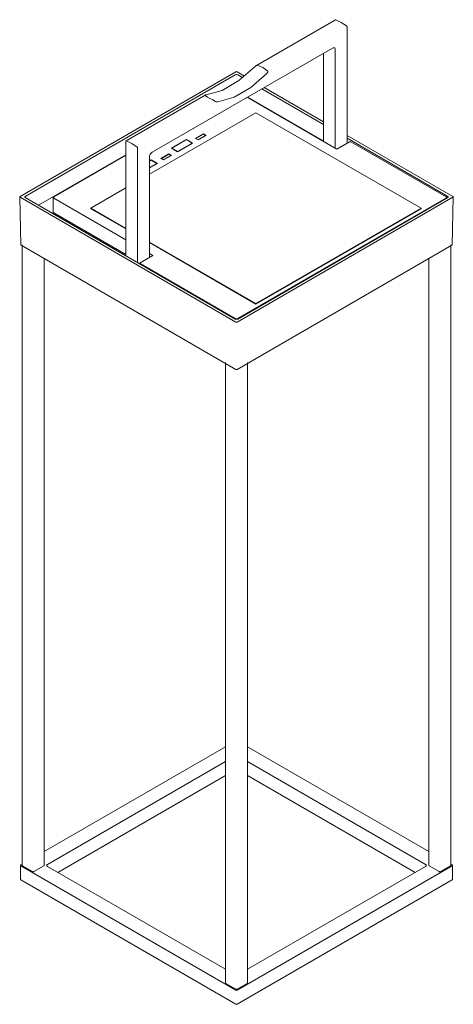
# Model space of a CAD drawing. Header units: millimetres. Extents: x -6801 to -5300, y -77 to 6746.
# Tile 3 of 4: x -5863 to -5604, y 1261 to 1851. Entities that reach past the tile are written whole.
import ezdxf

# ---------------------------------------------------------------- set-up
doc = ezdxf.new("R2010")
doc.units = ezdxf.units.MM
doc.layers.add('E-LITE-EQPM', color=7, linetype='Continuous', lineweight=20)

# ---------------------------------------------------------------- blocks, each defined once
blk = doc.blocks.new('71912_ 71913 KASP_h - 71912 KASP Black portable beacon lamp H30-524025-00 Isometrico PDF')
at = {"layer": 'E-LITE-EQPM', "lineweight": 9, "flags": 128}
for points in [[(-6950.06, 1850.96), (-6997.48, 1823.53)], [(-6949.88, 1850.86), (-6946.67, 1849.26)], [(-6946.67, 1849.26), (-6943.47, 1847.19)], [(-6943.09, 1846.62), (-6943.09, 1776.96)], [(-7059.89, 1771.59), (-6951.85, 1833.99)], [(-6957.32, 1778), (-6957.32, 1830.88)], [(-6950.25, 1833.05), (-6950.25, 1773.94)], [(-7009.83, 1819.76), (-7139.07, 1745)], [(-7135.96, 1745.19), (-7010.11, 1817.87)], [(-7004.55, 1817.12), (-7009.08, 1819.76)], [(-7008.7, 1817.87), (-7005.68, 1816.17)], [(-6957.32, 1789.87), (-6992.77, 1810.33)], [(-7028.21, 1805.8), (-7075.53, 1778.47)], [(-6949.31, 1773.38), (-7003.04, 1804.49)], [(-6957.32, 1778.28), (-7002.76, 1804.58)], [(-6994.28, 1809.48), (-6957.32, 1788.18)], [(-6997.76, 1795.15), (-7061.49, 1758.39)], [(-6898.88, 1738.03), (-6997.76, 1795.15)], [(-7034.06, 1779.79), (-7029.25, 1782.62)], [(-7029.25, 1782.43), (-7033.77, 1779.79)], [(-7032.45, 1779.03), (-7027.93, 1781.67)], [(-7027.65, 1781.67), (-7032.45, 1778.94)], [(-7029.25, 1782.62), (-7027.65, 1781.67)], [(-7029.25, 1782.43), (-7029.25, 1782.62)], [(-7027.93, 1781.67), (-7029.25, 1782.43)], [(-7027.93, 1781.67), (-7027.93, 1781.48)], [(-6879.74, 1745), (-6943.09, 1781.67)], [(-7075.72, 1778.18), (-7075.72, 1709.56)], [(-7072.14, 1776.77), (-7075.34, 1778.37)], [(-7068.93, 1774.7), (-7072.14, 1776.77)], [(-7048.38, 1774.04), (-7039.33, 1779.22)], [(-7039.33, 1779.13), (-7048.1, 1774.04)], [(-7044.71, 1772.06), (-7035.94, 1777.05)], [(-7035.66, 1777.05), (-7044.71, 1771.87)], [(-7039.33, 1779.22), (-7035.66, 1777.05)], [(-7039.33, 1779.22), (-7039.33, 1779.13)], [(-7035.94, 1777.05), (-7039.33, 1779.13)], [(-7035.94, 1776.96), (-7035.94, 1777.05)], [(-7032.45, 1778.94), (-7034.06, 1779.79)], [(-7033.77, 1779.79), (-7032.45, 1779.03)], [(-7033.77, 1779.69), (-7033.77, 1779.79)], [(-7032.45, 1778.94), (-7032.45, 1779.03)], [(-6941.67, 1777.81), (-6949.31, 1773.38)], [(-6943.09, 1779.98), (-6882.85, 1745.19)], [(-6883.89, 1744.91), (-6940.92, 1777.81)], [(-7075.72, 1770.08), (-7128.04, 1739.82)], [(-7075.72, 1769.89), (-7118.9, 1744.91)], [(-7068.65, 1705.5), (-7068.65, 1774.13)], [(-7061.49, 1708.71), (-7061.49, 1768.76)], [(-7054.7, 1767.91), (-7049.89, 1770.64)], [(-7049.89, 1770.45), (-7054.42, 1767.91)], [(-7053.1, 1767.16), (-7048.67, 1769.7)], [(-7048.38, 1769.7), (-7053.1, 1766.97)], [(-7049.89, 1770.64), (-7048.38, 1769.7)], [(-7049.89, 1770.45), (-7049.89, 1770.64)], [(-7048.67, 1769.7), (-7049.89, 1770.45)], [(-7048.67, 1769.7), (-7048.67, 1769.61)], [(-7044.71, 1771.87), (-7048.38, 1774.04)], [(-7048.1, 1774.04), (-7044.71, 1772.06)], [(-7048.1, 1773.85), (-7048.1, 1774.04)], [(-7044.71, 1771.87), (-7044.71, 1772.06)], [(-7061.49, 1766.5), (-7060.54, 1766.97)], [(-7060.54, 1766.87), (-7061.49, 1766.31)], [(-7061.49, 1762.35), (-7057.06, 1764.8)], [(-7056.77, 1764.8), (-7061.49, 1762.16)], [(-7060.54, 1766.97), (-7056.77, 1764.8)], [(-7060.54, 1766.87), (-7060.54, 1766.97)], [(-7057.06, 1764.8), (-7060.54, 1766.87)], [(-7057.06, 1764.7), (-7057.06, 1764.8)], [(-7053.1, 1766.97), (-7054.7, 1767.91)], [(-7054.42, 1767.91), (-7053.1, 1767.16)], [(-7054.42, 1767.72), (-7054.42, 1767.91)], [(-7053.1, 1766.97), (-7053.1, 1767.16)], [(-7075.72, 1750.19), (-7096.65, 1738.03)], [(-7138.5, 1716.06), (-7139.26, 1744.81)], [(-7139.07, 1744.63), (-7009.73, 1669.87)], [(-7010.11, 1671.66), (-7135.96, 1744.44)], [(-7119.18, 1744.44), (-7119.18, 1742.83)], [(-7119.18, 1742.83), (-7119.18, 1734.73)], [(-7118.9, 1744.06), (-7075.72, 1719.08)], [(-7009.08, 1669.87), (-6879.74, 1744.63)], [(-6882.85, 1744.44), (-7008.7, 1671.66)], [(-7008.7, 1671.95), (-6883.89, 1744.06)], [(-6883.61, 1743.68), (-6883.61, 1744.44)], [(-6880.31, 1716.06), (-6879.55, 1744.81)], [(-7075.72, 1710.41), (-7118.9, 1735.29)], [(-7096.65, 1738.03), (-7075.72, 1725.96)], [(-7096.65, 1737.74), (-7096.65, 1738.03)], [(-7075.72, 1725.68), (-7096.65, 1737.74)], [(-6997.76, 1681), (-6898.88, 1738.03)], [(-6898.88, 1737.74), (-6997.76, 1680.62)], [(-6898.88, 1737.74), (-6898.88, 1738.03)], [(-7009.83, 1641.59), (-7138.41, 1715.87)], [(-7137.84, 1716.06), (-7137.84, 1344.56)], [(-7061.49, 1717.76), (-6997.76, 1681)], [(-6997.76, 1680.62), (-7061.49, 1717.48)], [(-6880.4, 1715.87), (-7009.08, 1641.59)], [(-6881.06, 1344.56), (-6881.06, 1716.06)], [(-7059.51, 1709.75), (-7067.14, 1705.41)], [(-7061.49, 1710.88), (-7059.51, 1709.75)], [(-7124.65, 1344.56), (-7124.65, 1707.96)], [(-7067.33, 1705.13), (-7067.33, 1704.56)], [(-7067.14, 1704.94), (-7010.11, 1671.95)], [(-6894.16, 1707.96), (-6894.16, 1344.56)], [(-6997.76, 1681), (-6997.76, 1680.62)], [(-7015.96, 1645.65), (-7015.96, 1274.23)], [(-7002.85, 1274.23), (-7002.85, 1645.65)], [(-7015.96, 1415.63), (-7124.65, 1352.85)], [(-6894.16, 1352.85), (-7002.85, 1415.63)], [(-7122.57, 1345.22), (-7015.96, 1406.77)], [(-7002.85, 1406.77), (-6896.24, 1345.22)], [(-7015.96, 1398.38), (-7116.35, 1340.41)], [(-6902.46, 1340.41), (-7002.85, 1398.38)], [(-7138.79, 1344.56), (-7138.79, 1336.17)], [(-7137.84, 1345.22), (-7138.6, 1344.84)], [(-7138.6, 1344.37), (-7009.73, 1269.9)], [(-7131.62, 1340.88), (-7137.66, 1344.37)], [(-7124.84, 1344.37), (-7130.87, 1340.88)], [(-7009.08, 1269.9), (-6880.21, 1344.37)], [(-6887.94, 1340.88), (-6893.97, 1344.37)], [(-6881.15, 1344.37), (-6887.19, 1340.88)], [(-6880.21, 1344.84), (-6881.06, 1345.22)], [(-6880.02, 1336.17), (-6880.02, 1344.56)], [(-7015.96, 1282.43), (-7122.57, 1343.99)], [(-6896.24, 1343.99), (-7002.85, 1282.43)], [(-7009.73, 1261.51), (-7138.6, 1335.98)], [(-6880.21, 1335.98), (-7009.08, 1261.51)], [(-7009.83, 1270.46), (-7015.86, 1273.95)], [(-7003.04, 1273.95), (-7009.08, 1270.46)]]:
    blk.add_lwpolyline(points, dxfattribs=at)
at = {"layer": 'E-LITE-EQPM', "lineweight": 9}
for points in [[(-6950.06, 1850.96), (-6949.97, 1850.96), (-6949.88, 1850.86)], [(-6943.47, 1847.19), (-6943.37, 1847.19), (-6943.28, 1847.09), (-6943.28, 1846.91), (-6943.18, 1846.81), (-6943.18, 1846.72), (-6943.09, 1846.62)], [(-6951.85, 1833.99), (-6951.48, 1834.18), (-6951.1, 1834.18), (-6950.72, 1834.09), (-6950.44, 1833.9), (-6950.35, 1833.52), (-6950.25, 1833.05)], [(-7027.65, 1805.9), (-7017.94, 1808.63), (-7007.94, 1814.48), (-6998.23, 1822.96)], [(-6998.23, 1822.96), (-6998.05, 1823.15), (-6997.76, 1823.34), (-6997.57, 1823.53), (-6997.29, 1823.62), (-6997.01, 1823.72)], [(-6997.01, 1823.72), (-6995.22, 1822.96), (-6993.43, 1822.3)], [(-6993.43, 1822.3), (-6992.01, 1821.17), (-6990.6, 1820.04)], [(-6991.16, 1818.81), (-7000.87, 1810.33), (-7010.87, 1804.58), (-7020.58, 1801.85)], [(-7010.11, 1817.87), (-7009.92, 1817.97), (-7009.64, 1818.06), (-7009.45, 1818.06), (-7009.17, 1818.06), (-7008.89, 1817.97), (-7008.7, 1817.87)], [(-7009.08, 1819.76), (-7009.17, 1819.76), (-7009.26, 1819.76), (-7009.45, 1819.85), (-7009.55, 1819.76), (-7009.64, 1819.76), (-7009.83, 1819.76)], [(-6990.6, 1820.04), (-6990.6, 1819.76), (-6990.69, 1819.57), (-6990.79, 1819.29), (-6990.98, 1819.1), (-6991.16, 1818.81)], [(-7028.21, 1805.62), (-7028.31, 1805.71), (-7028.21, 1805.8), (-7028.02, 1805.9), (-7027.83, 1805.9), (-7027.65, 1805.9)], [(-7025.38, 1803.73), (-7026.8, 1804.67), (-7028.21, 1805.62)], [(-7021.9, 1801.94), (-7023.59, 1802.88), (-7025.38, 1803.73)], [(-7020.58, 1801.85), (-7020.76, 1801.85), (-7021.05, 1801.85), (-7021.33, 1801.85), (-7021.52, 1801.85), (-7021.9, 1801.94)], [(-7075.63, 1778.37), (-7075.63, 1778.28), (-7075.72, 1778.18)], [(-7075.34, 1778.37), (-7075.44, 1778.47), (-7075.53, 1778.47), (-7075.63, 1778.37)], [(-7068.65, 1774.13), (-7068.65, 1774.23), (-7068.65, 1774.32), (-7068.75, 1774.41), (-7068.84, 1774.6), (-7068.84, 1774.7), (-7068.93, 1774.7)], [(-6940.92, 1777.81), (-6941.01, 1777.9), (-6941.11, 1777.9), (-6941.3, 1777.9), (-6941.39, 1777.9), (-6941.58, 1777.9), (-6941.67, 1777.81)], [(-7061.49, 1768.76), (-7061.49, 1769.32), (-7061.3, 1769.89), (-7061.02, 1770.36), (-7060.64, 1770.93), (-7060.26, 1771.3), (-7059.89, 1771.59)], [(-7135.96, 1744.44), (-7136.05, 1744.53), (-7136.15, 1744.63), (-7136.24, 1744.81), (-7136.15, 1744.91), (-7136.05, 1745.1), (-7135.96, 1745.19)], [(-6882.85, 1745.19), (-6882.66, 1745.1), (-6882.57, 1744.91)], [(-7139.07, 1745), (-7139.16, 1744.91), (-7139.26, 1744.91), (-7139.26, 1744.81), (-7139.26, 1744.72), (-7139.16, 1744.63), (-7139.07, 1744.63)], [(-7118.9, 1744.91), (-7119.08, 1744.72), (-7119.18, 1744.63), (-7119.18, 1744.44), (-7119.18, 1744.34), (-7119.08, 1744.15), (-7118.9, 1744.06)], [(-6883.89, 1744.06), (-6883.7, 1744.15), (-6883.61, 1744.34), (-6883.61, 1744.44), (-6883.61, 1744.63), (-6883.7, 1744.72), (-6883.89, 1744.91)], [(-6882.57, 1744.72), (-6882.66, 1744.53), (-6882.85, 1744.44)], [(-6879.74, 1744.63), (-6879.65, 1744.63), (-6879.65, 1744.72), (-6879.55, 1744.81), (-6879.65, 1744.91), (-6879.65, 1745), (-6879.74, 1745)], [(-7118.9, 1735.29), (-7119.08, 1735.48), (-7119.18, 1735.58), (-7119.18, 1735.76)], [(-7138.41, 1715.87), (-7138.5, 1715.87), (-7138.5, 1715.97), (-7138.5, 1716.06)], [(-6880.31, 1716.06), (-6880.31, 1715.97), (-6880.4, 1715.87)], [(-7067.14, 1705.41), (-7067.24, 1705.32), (-7067.33, 1705.22), (-7067.33, 1705.13), (-7067.33, 1705.03), (-7067.24, 1705.03), (-7067.14, 1704.94)], [(-7010.11, 1671.95), (-7009.92, 1671.85), (-7009.64, 1671.85), (-7009.45, 1671.76), (-7009.17, 1671.85), (-7008.89, 1671.85), (-7008.7, 1671.95)], [(-7008.7, 1671.66), (-7008.98, 1671.57), (-7009.26, 1671.57), (-7009.55, 1671.57), (-7009.83, 1671.57), (-7010.11, 1671.66)], [(-7009.73, 1669.87), (-7009.64, 1669.87), (-7009.55, 1669.78), (-7009.45, 1669.78), (-7009.26, 1669.78), (-7009.17, 1669.87), (-7009.08, 1669.87)], [(-7009.08, 1641.59), (-7009.17, 1641.5), (-7009.26, 1641.5), (-7009.45, 1641.5), (-7009.55, 1641.5), (-7009.64, 1641.5), (-7009.83, 1641.59)], [(-7138.6, 1344.84), (-7138.69, 1344.74), (-7138.79, 1344.65), (-7138.79, 1344.56), (-7138.79, 1344.46), (-7138.69, 1344.46), (-7138.6, 1344.37)], [(-7137.66, 1344.37), (-7137.75, 1344.46), (-7137.84, 1344.56)], [(-7124.65, 1344.56), (-7124.65, 1344.46), (-7124.74, 1344.46), (-7124.84, 1344.37)], [(-7122.57, 1343.99), (-7122.76, 1344.18), (-7122.95, 1344.37), (-7123.04, 1344.56), (-7122.95, 1344.84), (-7122.76, 1345.03), (-7122.57, 1345.22)], [(-6896.24, 1345.22), (-6896.05, 1345.03), (-6895.86, 1344.84), (-6895.86, 1344.56), (-6895.86, 1344.37), (-6896.05, 1344.18), (-6896.24, 1343.99)], [(-6893.97, 1344.37), (-6894.07, 1344.46), (-6894.16, 1344.46), (-6894.16, 1344.56)], [(-6881.06, 1344.56), (-6881.06, 1344.46), (-6881.15, 1344.37)], [(-6880.21, 1344.37), (-6880.12, 1344.46), (-6880.02, 1344.56), (-6880.12, 1344.65), (-6880.12, 1344.74), (-6880.21, 1344.84)], [(-7130.87, 1340.88), (-7130.96, 1340.79), (-7131.06, 1340.79), (-7131.25, 1340.79), (-7131.34, 1340.79), (-7131.53, 1340.79), (-7131.62, 1340.88)], [(-6887.19, 1340.88), (-6887.28, 1340.79), (-6887.47, 1340.79), (-6887.56, 1340.79), (-6887.75, 1340.79), (-6887.85, 1340.79), (-6887.94, 1340.88)], [(-7138.6, 1335.98), (-7138.69, 1335.98), (-7138.79, 1336.07), (-7138.79, 1336.17)], [(-6880.02, 1336.17), (-6880.12, 1336.07), (-6880.12, 1335.98), (-6880.21, 1335.98)], [(-7015.86, 1273.95), (-7015.86, 1274.04), (-7015.96, 1274.14), (-7015.96, 1274.23)], [(-7002.85, 1274.23), (-7002.85, 1274.14), (-7002.95, 1274.04), (-7003.04, 1273.95)], [(-7009.08, 1270.46), (-7009.17, 1270.46), (-7009.26, 1270.46), (-7009.45, 1270.37), (-7009.55, 1270.46), (-7009.64, 1270.46), (-7009.83, 1270.46)], [(-7009.73, 1269.9), (-7009.64, 1269.9), (-7009.55, 1269.9), (-7009.45, 1269.9), (-7009.26, 1269.9), (-7009.17, 1269.9), (-7009.08, 1269.9)], [(-7009.08, 1261.51), (-7009.17, 1261.51), (-7009.26, 1261.41), (-7009.45, 1261.41), (-7009.55, 1261.41), (-7009.64, 1261.51), (-7009.73, 1261.51)]]:
    blk.add_lwpolyline(points, dxfattribs=at)

msp = doc.modelspace()

# ---------------------------------------------------------------- block references
at = {"layer": 'E-LITE-EQPM', "lineweight": 9}
msp.add_blockref('71912_ 71913 KASP_h - 71912 KASP Black portable beacon lamp H30-524025-00 Isometrico PDF', (1275.98, 0), dxfattribs=at)

doc.saveas('drawing.dxf')
